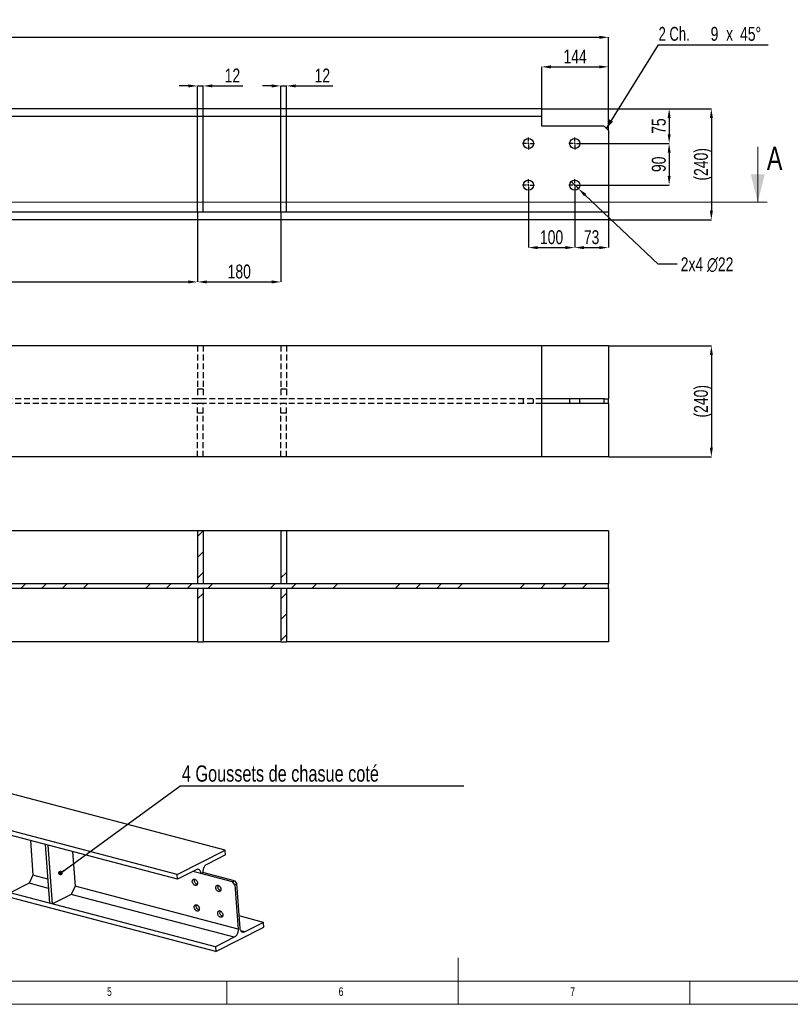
# Model space of a CAD drawing. Header units: millimetres. Extents: x 5 to 589, y 5 to 415.
# Tile 2 of 7: x 202 to 369, y 5 to 218. Entities that reach past the tile are written whole.
import ezdxf

# ---------------------------------------------------------------- set-up
doc = ezdxf.new("R2010")
doc.units = ezdxf.units.MM
doc.header["$PDSIZE"] = -1
doc.linetypes.add('CENTERX2', pattern=[20.32, 12.7, -2.54, 2.54, -2.54])
doc.linetypes.add('HIDDEN', pattern=[1.905, 1.27, -0.635])
for name, color, linetype in [('COTES', 1, 'Continuous'), ('NOTES', 6, 'Continuous'), ('TRAIT-FINS', 9, 'Continuous'), ('TRAIT-MIXTES', 3, 'CENTERX2'), ('TRAIT-TIRET', 2, 'HIDDEN')]:
    doc.layers.add(name, color=color, linetype=linetype)
doc.layers.add('TRAIT-FORT', color=4, linetype='Continuous', lineweight=25)
doc.styles.add('SLDTEXTSTYLE0', font='TXT', dxfattribs={"width": 0.75})
doc.styles.add('SLDTEXTSTYLE3', font='TXT', dxfattribs={"width": 0.7})
doc.dimstyles.new('SLDDIMSTYLE0', dxfattribs={"dimtxt": 3, "dimasz": 2, "dimexe": 0, "dimexo": 0.0625, "dimgap": 0.75, "dimtad": 1, "dimdec": 0, "dimlfac": 10, "dimrnd": 1e-09, "dimzin": 12, "dimdsep": 46, "dimtxsty": 'SLDTEXTSTYLE0', "dimsah": 1, "dimcen": 0.09, "dimadec": 0, "dimazin": 3, "dimtfac": 1, "dimtdec": 0, "dimtofl": 0, "dimtmove": 0, "dimatfit": 3, "dimfxl": 1, "dimfrac": 2, "dimtolj": 1, "dimtzin": 12, "dimarcsym": 0})
doc.dimstyles.new('SLDDIMSTYLE1', dxfattribs={"dimtxt": 3, "dimasz": 2, "dimexe": 0, "dimexo": 0.0625, "dimgap": 0.75, "dimtad": 1, "dimdec": 0, "dimlfac": 10, "dimrnd": 1e-09, "dimzin": 12, "dimdsep": 46, "dimtxsty": 'SLDTEXTSTYLE0', "dimsah": 1, "dimcen": 0.09, "dimadec": 0, "dimazin": 3, "dimtfac": 1, "dimtdec": 0, "dimtmove": 0, "dimatfit": 0, "dimfxl": 1, "dimfrac": 2, "dimtolj": 1, "dimtzin": 12, "dimarcsym": 0})
doc.dimstyles.new('SLDDIMSTYLE2', dxfattribs={"dimtxt": 3, "dimasz": 2, "dimexe": 0, "dimexo": 0.0625, "dimgap": 0.75, "dimtad": 0, "dimtih": 1, "dimtoh": 1, "dimdec": 0, "dimlfac": 10, "dimrnd": 1e-09, "dimzin": 12, "dimdsep": 46, "dimtxsty": 'SLDTEXTSTYLE0', "dimblk1": 'NONE', "dimsah": 1, "dimcen": 0, "dimadec": 0, "dimazin": 3, "dimtfac": 1, "dimtdec": 0, "dimtmove": 0, "dimatfit": 3, "dimldrblk": 'NONE', "dimfxl": 1, "dimfrac": 2, "dimtolj": 1, "dimtzin": 12, "dimarcsym": 0})
doc.dimstyles.new('SLDDIMSTYLE6', dxfattribs={"dimtxt": 0.18, "dimasz": 1, "dimexe": 0, "dimexo": 0.0625, "dimgap": 0, "dimtad": 0, "dimtih": 1, "dimtoh": 1, "dimdec": 0, "dimrnd": 1e-09, "dimzin": 0, "dimdsep": 46, "dimtxsty": 'Standard', "dimblk1": 'DOT', "dimblk2": 'DOT', "dimsah": 1, "dimcen": 0.09, "dimadec": 0, "dimazin": 0, "dimtfac": 1, "dimtdec": 0, "dimtofl": 0, "dimtmove": 0, "dimatfit": 3, "dimldrblk": 'DOT', "dimfxl": 1, "dimfrac": 2, "dimtolj": 1, "dimtzin": 0, "dimarcsym": 0})
pattern_1 = [(45, (0, 0), (-13.4704, 13.4704), []), (45, (4.49, 2e-323), (-13.4704, 13.4704), []), (45, (8.98, 4e-323), (-13.4704, 13.4704), []), (45, (13.47, 6e-323), (-13.4704, 13.4704), [])]

# ---------------------------------------------------------------- blocks, each defined once
blk = doc.blocks.new('_D_34')
at = {"layer": 'COTES', "color": 0, "lineweight": -2, "transparency": 16777216}
for p, q in [((329.47, 147.22), (351.63, 147.22)), ((351.63, 145.22), (351.63, 125.22)), ((329.47, 123.22), (351.63, 123.22))]:
    blk.add_line(p, q, dxfattribs=at)
at = {"layer": 'COTES', "color": 0, "transparency": 16777216}
for points in [[(351.3, 145.22), (351.96, 145.22), (351.63, 147.22)], [(351.3, 125.22), (351.96, 125.22), (351.63, 123.22)]]:
    blk.add_solid(points, dxfattribs=at)
at = {"layer": 'Defpoints', "color": 0, "transparency": 16777216}
for p in [(329.41, 147.22), (329.41, 123.22), (351.63, 123.22)]:
    blk.add_point(p, dxfattribs=at)
at = {"layer": 'COTES', "color": 0, "transparency": 16777216, "insert": (347.88, 135.22), "char_height": 3, "attachment_point": 2, "rotation": 90, "style": 'SLDTEXTSTYLE0'}
blk.add_mtext('\\A1;(240)', dxfattribs=at)
blk = doc.blocks.new('_D_35')
at = {"layer": 'COTES', "color": 0, "lineweight": -2, "transparency": 16777216}
for p, q in [((44.01, 193.75), (44.01, 213.81)), ((46.01, 213.81), (327.41, 213.81)), ((329.41, 193.75), (329.41, 213.81))]:
    blk.add_line(p, q, dxfattribs=at)
at = {"layer": 'COTES', "color": 0, "transparency": 16777216}
for points in [[(46.01, 214.15), (46.01, 213.48), (44.01, 213.81)], [(327.41, 214.15), (327.41, 213.48), (329.41, 213.81)]]:
    blk.add_solid(points, dxfattribs=at)
at = {"layer": 'Defpoints', "color": 0, "transparency": 16777216}
for p in [(329.41, 213.81), (44.01, 193.69), (329.41, 193.69)]:
    blk.add_point(p, dxfattribs=at)
at = {"layer": 'COTES', "color": 0, "transparency": 16777216, "insert": (186.71, 217.56), "char_height": 3, "attachment_point": 2, "style": 'SLDTEXTSTYLE0'}
blk.add_mtext('\\A1;2854', dxfattribs=at)
blk = doc.blocks.new('_D_38')
at = {"layer": 'COTES', "color": 0, "lineweight": -2, "transparency": 16777216}
for p, q in [((312.13, 180.53), (312.13, 168.4)), ((322.13, 180.53), (322.13, 168.4)), ((314.13, 168.4), (320.13, 168.4))]:
    blk.add_line(p, q, dxfattribs=at)
at = {"layer": 'COTES', "color": 0, "transparency": 16777216}
for points in [[(314.13, 168.73), (314.13, 168.07), (312.13, 168.4)], [(320.13, 168.73), (320.13, 168.07), (322.13, 168.4)]]:
    blk.add_solid(points, dxfattribs=at)
at = {"layer": 'Defpoints', "color": 0, "transparency": 16777216}
for p in [(312.13, 180.59), (322.13, 180.59), (322.13, 168.4)]:
    blk.add_point(p, dxfattribs=at)
at = {"layer": 'COTES', "color": 0, "transparency": 16777216, "insert": (317.13, 172.15), "char_height": 3, "attachment_point": 2, "style": 'SLDTEXTSTYLE0'}
blk.add_mtext('\\A1;100', dxfattribs=at)
blk = doc.blocks.new('_D_39')
at = {"layer": 'COTES', "color": 0, "lineweight": -2, "transparency": 16777216}
for p, q in [((322.13, 180.53), (322.13, 168.4)), ((329.41, 174.33), (329.41, 168.4)), ((324.13, 168.4), (327.41, 168.4))]:
    blk.add_line(p, q, dxfattribs=at)
at = {"layer": 'COTES', "color": 0, "transparency": 16777216}
for points in [[(324.13, 168.73), (324.13, 168.07), (322.13, 168.4)], [(327.41, 168.73), (327.41, 168.07), (329.41, 168.4)]]:
    blk.add_solid(points, dxfattribs=at)
at = {"layer": 'Defpoints', "color": 0, "transparency": 16777216}
for p in [(322.13, 180.59), (329.41, 174.39), (329.41, 168.4)]:
    blk.add_point(p, dxfattribs=at)
at = {"layer": 'COTES', "color": 0, "transparency": 16777216, "insert": (325.77, 172.15), "char_height": 3, "attachment_point": 2, "style": 'SLDTEXTSTYLE0'}
blk.add_mtext('\\A1;73', dxfattribs=at)
blk = doc.blocks.new('_D_42')
at = {"layer": 'COTES', "color": 0, "lineweight": -2, "transparency": 16777216}
for p, q in [((315.01, 196.75), (315.01, 207.43)), ((317.01, 207.43), (327.41, 207.43)), ((329.41, 193.75), (329.41, 207.43))]:
    blk.add_line(p, q, dxfattribs=at)
at = {"layer": 'COTES', "color": 0, "transparency": 16777216}
for points in [[(317.01, 207.76), (317.01, 207.09), (315.01, 207.43)], [(327.41, 207.76), (327.41, 207.09), (329.41, 207.43)]]:
    blk.add_solid(points, dxfattribs=at)
at = {"layer": 'Defpoints', "color": 0, "transparency": 16777216}
for p in [(329.41, 207.43), (315.01, 196.69), (329.41, 193.69)]:
    blk.add_point(p, dxfattribs=at)
at = {"layer": 'COTES', "color": 0, "transparency": 16777216, "insert": (322.21, 211.18), "char_height": 3, "attachment_point": 2, "style": 'SLDTEXTSTYLE0'}
blk.add_mtext('\\A1;144', dxfattribs=at)
blk = doc.blocks.new('SW_CHAMFER_DIMENSION_1')
at = {"layer": 'COTES', "color": 0}
for p, q in [((-11.28, -18.06), (0, 0)), ((0, 0), (23.62, 0))]:
    blk.add_line(p, q, dxfattribs=at)
blk.add_solid([(-11.28, -18.06), (-9.8, -16.62), (-10.65, -16.09)], dxfattribs=at)
at = {"layer": 'COTES', "color": 0, "char_height": 3, "attachment_point": 1}
for s, insert, style in [('2 Ch.', (0, 3.87), 'SLDTEXTSTYLE3'), ('9', (11.23, 3.87), 'SLDTEXTSTYLE0'), ('x', (14.57, 3.87), 'SLDTEXTSTYLE0'), ('45°', (17.58, 3.87), 'SLDTEXTSTYLE0')]:
    blk.add_mtext(s, dxfattribs=dict(at, insert=insert, style=style))
blk = doc.blocks.new('_D_43')
at = {"layer": 'COTES', "color": 0, "lineweight": -2, "transparency": 16777216}
for p, q in [((315.07, 198.39), (342.52, 198.39)), ((342.52, 196.39), (342.52, 192.89)), ((323.49, 190.89), (342.52, 190.89))]:
    blk.add_line(p, q, dxfattribs=at)
at = {"layer": 'COTES', "color": 0, "transparency": 16777216}
for points in [[(342.19, 196.39), (342.85, 196.39), (342.52, 198.39)], [(342.19, 192.89), (342.85, 192.89), (342.52, 190.89)]]:
    blk.add_solid(points, dxfattribs=at)
at = {"layer": 'Defpoints', "color": 0, "transparency": 16777216}
for p in [(315.01, 198.39), (323.43, 190.89), (342.52, 190.89)]:
    blk.add_point(p, dxfattribs=at)
at = {"layer": 'COTES', "color": 0, "transparency": 16777216, "insert": (338.77, 194.64), "char_height": 3, "attachment_point": 2, "rotation": 90, "style": 'SLDTEXTSTYLE0'}
blk.add_mtext('\\A1;75', dxfattribs=at)
blk = doc.blocks.new('_D_44')
at = {"layer": 'COTES', "color": 0, "lineweight": -2, "transparency": 16777216}
for p, q in [((323.49, 190.89), (342.52, 190.89)), ((342.52, 188.89), (342.52, 183.89)), ((323.49, 181.89), (342.52, 181.89))]:
    blk.add_line(p, q, dxfattribs=at)
at = {"layer": 'COTES', "color": 0, "transparency": 16777216}
for points in [[(342.19, 188.89), (342.85, 188.89), (342.52, 190.89)], [(342.19, 183.89), (342.85, 183.89), (342.52, 181.89)]]:
    blk.add_solid(points, dxfattribs=at)
at = {"layer": 'Defpoints', "color": 0, "transparency": 16777216}
for p in [(323.43, 190.89), (323.43, 181.89), (342.52, 181.89)]:
    blk.add_point(p, dxfattribs=at)
at = {"layer": 'COTES', "color": 0, "transparency": 16777216, "insert": (338.77, 186.39), "char_height": 3, "attachment_point": 2, "rotation": 90, "style": 'SLDTEXTSTYLE0'}
blk.add_mtext('\\A1;90', dxfattribs=at)
blk = doc.blocks.new('_D_45')
at = {"layer": 'COTES', "color": 0, "lineweight": -2, "transparency": 16777216}
for p, q in [((321.33, 182.65), (322.93, 181.13)), ((340.15, 164.8), (324.38, 179.76)), ((344.27, 164.8), (340.15, 164.8))]:
    blk.add_line(p, q, dxfattribs=at)
at = {"layer": 'COTES', "color": 0, "transparency": 16777216}
blk.add_solid([(324.61, 180), (324.15, 179.51), (322.93, 181.13)], dxfattribs=at)
at = {"layer": 'Defpoints', "color": 0, "transparency": 16777216}
for p in [(321.33, 182.65), (322.93, 181.13)]:
    blk.add_point(p, dxfattribs=at)
at = {"layer": 'COTES', "color": 0, "transparency": 16777216, "insert": (345.02, 166.3), "char_height": 3, "attachment_point": 1, "style": 'SLDTEXTSTYLE0'}
blk.add_mtext('\\A1;2x4 ∅22', dxfattribs=at)
blk = doc.blocks.new('_None')
blk = doc.blocks.new('_D_46')
at = {"layer": 'COTES', "color": 0, "lineweight": -2, "transparency": 16777216}
for p, q in [((315.07, 198.39), (351.63, 198.39)), ((351.63, 196.39), (351.63, 176.39)), ((329.47, 174.39), (351.63, 174.39))]:
    blk.add_line(p, q, dxfattribs=at)
at = {"layer": 'COTES', "color": 0, "transparency": 16777216}
for points in [[(351.3, 196.39), (351.96, 196.39), (351.63, 198.39)], [(351.3, 176.39), (351.96, 176.39), (351.63, 174.39)]]:
    blk.add_solid(points, dxfattribs=at)
at = {"layer": 'Defpoints', "color": 0, "transparency": 16777216}
for p in [(315.01, 198.39), (329.41, 174.39), (351.63, 174.39)]:
    blk.add_point(p, dxfattribs=at)
at = {"layer": 'COTES', "color": 0, "transparency": 16777216, "insert": (347.88, 186.39), "char_height": 3, "attachment_point": 2, "rotation": 90, "style": 'SLDTEXTSTYLE0'}
blk.add_mtext('\\A1;(240)', dxfattribs=at)
blk = doc.blocks.new('_D_49')
at = {"layer": 'COTES', "color": 0, "lineweight": -2, "transparency": 16777216}
for p, q in [((127.01, 176.03), (127.01, 160.99)), ((240.71, 176.03), (240.71, 160.99)), ((129.01, 160.99), (238.71, 160.99))]:
    blk.add_line(p, q, dxfattribs=at)
at = {"layer": 'COTES', "color": 0, "transparency": 16777216}
for points in [[(129.01, 161.32), (129.01, 160.66), (127.01, 160.99)], [(238.71, 161.32), (238.71, 160.66), (240.71, 160.99)]]:
    blk.add_solid(points, dxfattribs=at)
at = {"layer": 'Defpoints', "color": 0, "transparency": 16777216}
for p in [(127.01, 176.09), (240.71, 176.09), (240.71, 160.99)]:
    blk.add_point(p, dxfattribs=at)
at = {"layer": 'COTES', "color": 0, "transparency": 16777216, "insert": (183.86, 164.74), "char_height": 3, "attachment_point": 2, "style": 'SLDTEXTSTYLE0'}
blk.add_mtext('\\A1;1137', dxfattribs=at)
blk = doc.blocks.new('_D_50')
at = {"layer": 'COTES', "color": 0, "lineweight": -2, "transparency": 16777216}
for p, q in [((240.71, 176.03), (240.71, 160.99)), ((258.71, 176.03), (258.71, 160.99)), ((242.71, 160.99), (256.71, 160.99))]:
    blk.add_line(p, q, dxfattribs=at)
at = {"layer": 'COTES', "color": 0, "transparency": 16777216}
for points in [[(242.71, 161.32), (242.71, 160.66), (240.71, 160.99)], [(256.71, 161.32), (256.71, 160.66), (258.71, 160.99)]]:
    blk.add_solid(points, dxfattribs=at)
at = {"layer": 'Defpoints', "color": 0, "transparency": 16777216}
for p in [(240.71, 176.09), (258.71, 176.09), (258.71, 160.99)]:
    blk.add_point(p, dxfattribs=at)
at = {"layer": 'COTES', "color": 0, "transparency": 16777216, "insert": (249.71, 164.74), "char_height": 3, "attachment_point": 2, "style": 'SLDTEXTSTYLE0'}
blk.add_mtext('\\A1;180', dxfattribs=at)
blk = doc.blocks.new('_D_51')
at = {"layer": 'COTES', "color": 0, "lineweight": -2, "transparency": 16777216}
for p, q in [((256.71, 203.32), (254.71, 203.32)), ((258.71, 196.75), (258.71, 203.32)), ((258.71, 203.32), (259.91, 203.32)), ((259.91, 196.75), (259.91, 203.32)), ((261.91, 203.32), (269.9, 203.32))]:
    blk.add_line(p, q, dxfattribs=at)
at = {"layer": 'COTES', "color": 0, "transparency": 16777216}
for points in [[(256.71, 203.65), (256.71, 202.98), (258.71, 203.32)], [(261.91, 203.65), (261.91, 202.98), (259.91, 203.32)]]:
    blk.add_solid(points, dxfattribs=at)
at = {"layer": 'Defpoints', "color": 0, "transparency": 16777216}
for p in [(259.91, 203.32), (258.71, 196.69), (259.91, 196.69)]:
    blk.add_point(p, dxfattribs=at)
at = {"layer": 'COTES', "color": 0, "transparency": 16777216, "insert": (267.65, 207.07), "char_height": 3, "attachment_point": 2, "style": 'SLDTEXTSTYLE0'}
blk.add_mtext('\\A1;12', dxfattribs=at)
blk = doc.blocks.new('_D_52')
at = {"layer": 'COTES', "color": 0, "lineweight": -2, "transparency": 16777216}
for p, q in [((238.71, 203.32), (236.71, 203.32)), ((240.71, 196.75), (240.71, 203.32)), ((240.71, 203.32), (241.91, 203.32)), ((241.91, 196.75), (241.91, 203.32)), ((243.91, 203.32), (250.49, 203.32))]:
    blk.add_line(p, q, dxfattribs=at)
at = {"layer": 'COTES', "color": 0, "transparency": 16777216}
for points in [[(238.71, 203.65), (238.71, 202.98), (240.71, 203.32)], [(243.91, 203.65), (243.91, 202.98), (241.91, 203.32)]]:
    blk.add_solid(points, dxfattribs=at)
at = {"layer": 'Defpoints', "color": 0, "transparency": 16777216}
for p in [(241.91, 203.32), (240.71, 196.69), (241.91, 196.69)]:
    blk.add_point(p, dxfattribs=at)
at = {"layer": 'COTES', "color": 0, "transparency": 16777216, "insert": (248.24, 207.07), "char_height": 3, "attachment_point": 2, "style": 'SLDTEXTSTYLE0'}
blk.add_mtext('\\A1;12', dxfattribs=at)
blk = doc.blocks.new('SW_CENTERMARKSYMBOL_28')
at = {"layer": 'TRAIT-MIXTES', "color": 0}
for p, q in [((-0.4, 0), (-1.3, 0)), ((0, 0), (-0.2, 0)), ((0, 0.4), (0, 1.3)), ((0, 0), (0, 0.2)), ((0, 0), (0, -0.2)), ((0, 0), (0.2, 0)), ((0.4, 0), (1.3, 0)), ((0, -0.4), (0, -1.3))]:
    blk.add_line(p, q, dxfattribs=at)
blk = doc.blocks.new('SW_CENTERMARKSYMBOL_29')
at = {"layer": 'TRAIT-MIXTES', "color": 0}
for p, q in [((-0.4, 0), (-1.3, 0)), ((0, 0), (-0.2, 0)), ((0, 0.4), (0, 1.3)), ((0, 0), (0, 0.2)), ((0, 0), (0, -0.2)), ((0, 0), (0.2, 0)), ((0.4, 0), (1.3, 0)), ((0, -0.4), (0, -1.3))]:
    blk.add_line(p, q, dxfattribs=at)
blk = doc.blocks.new('SW_CENTERMARKSYMBOL_30')
at = {"layer": 'TRAIT-MIXTES', "color": 0}
for p, q in [((-0.4, 0), (-1.3, 0)), ((0, 0), (-0.2, 0)), ((0, 0.4), (0, 1.3)), ((0, 0), (0, 0.2)), ((0, 0), (0, -0.2)), ((0, 0), (0.2, 0)), ((0.4, 0), (1.3, 0)), ((0, -0.4), (0, -1.3))]:
    blk.add_line(p, q, dxfattribs=at)
blk = doc.blocks.new('SW_CENTERMARKSYMBOL_31')
at = {"layer": 'TRAIT-MIXTES', "color": 0}
for p, q in [((-0.4, 0), (-1.3, 0)), ((0, 0), (-0.2, 0)), ((0, 0.4), (0, 1.3)), ((0, 0), (0, 0.2)), ((0, 0), (0, -0.2)), ((0, 0), (0.2, 0)), ((0.4, 0), (1.3, 0)), ((0, -0.4), (0, -1.3))]:
    blk.add_line(p, q, dxfattribs=at)
blk = doc.blocks.new('SW_NOTE_6')
at = {"layer": 'NOTES', "color": 0}
blk.add_line((61.31, 0), (0, 0), dxfattribs=at)
at = {"layer": 'NOTES', "color": 0, "insert": (0.46, 4.5), "char_height": 3.5, "attachment_point": 1, "style": 'SLDTEXTSTYLE0'}
blk.add_mtext('4 Goussets de chasue coté', dxfattribs=at)
blk = doc.blocks.new('_Dot')
at = {"color": 0, "linetype": 'ByBlock', "lineweight": -2}
blk.add_line((-0.5, 0), (-1, 0), dxfattribs=at)
at = {"color": 0, "linetype": 'ByBlock', "const_width": 0.5}
blk.add_lwpolyline([(-0.25, 0, 1), (0.25, 0, 1)], format="xyb", close=True, dxfattribs=at)

msp = doc.modelspace()

# ---------------------------------------------------------------- hatches: boundary and pattern name
at = {"layer": 'TRAIT-FINS'}
h = msp.add_hatch(dxfattribs=at)
h.set_pattern_fill('DIN 201 ACIER ET FONTE', color=256, style=0, pattern_type=2)
h.set_pattern_definition(pattern_1)
h.paths.add_polyline_path([(241.91, 95.77), (241.91, 107.27), (240.71, 107.27), (240.71, 95.77)], flags=0)
h = msp.add_hatch(dxfattribs=at)
h.set_pattern_fill('DIN 201 ACIER ET FONTE', color=256, style=0, pattern_type=2)
h.set_pattern_definition(pattern_1)
h.paths.add_polyline_path([(259.91, 95.77), (259.91, 107.27), (258.71, 107.27), (258.71, 95.77)], flags=0)
h = msp.add_hatch(dxfattribs=at)
h.set_pattern_fill('DIN 201 ACIER ET FONTE', color=256, style=0, pattern_type=2)
h.set_pattern_definition(pattern_1)
h.paths.add_polyline_path([(329.41, 95.77), (44.01, 95.77), (44.01, 94.77), (329.41, 94.77)], flags=0)
h = msp.add_hatch(dxfattribs=at)
h.set_pattern_fill('DIN 201 ACIER ET FONTE', color=256, style=0, pattern_type=2)
h.set_pattern_definition(pattern_1)
h.paths.add_polyline_path([(241.91, 83.27), (241.91, 94.77), (240.71, 94.77), (240.71, 83.27)], flags=0)
h = msp.add_hatch(dxfattribs=at)
h.set_pattern_fill('DIN 201 ACIER ET FONTE', color=256, style=0, pattern_type=2)
h.set_pattern_definition(pattern_1)
h.paths.add_polyline_path([(259.91, 83.27), (259.91, 94.77), (258.71, 94.77), (258.71, 83.27)], flags=0)

# ---------------------------------------------------------------- linework, layer by layer
at = {"lineweight": 18}
for p, q in [((361.65, 190.19), (361.65, 178.19)), ((363.65, 178.19), (24.13, 178.19)), ((297, 5), (297, 15)), ((422.77, 10), (10, 10)), ((10, 10), (584, 10)), ((247, 5), (247, 10)), ((347, 5), (347, 10)), ((5, 5), (589, 5))]:
    msp.add_line(p, q, dxfattribs=at)
msp.add_solid([(361.65, 178.19), (363.15, 184.19), (360.15, 184.19)], dxfattribs=at)
at = {"layer": 'TRAIT-FORT', "lineweight": 25}
for p, q in [((315.01, 198.39), (58.41, 198.39)), ((315.01, 196.69), (315.01, 198.39)), ((315.01, 196.69), (58.41, 196.69)), ((241.91, 196.69), (240.71, 196.69)), ((240.71, 176.09), (240.71, 196.69)), ((241.91, 176.09), (241.91, 196.69)), ((258.71, 176.09), (258.71, 196.69)), ((259.91, 196.69), (258.71, 196.69)), ((259.91, 176.09), (259.91, 196.69)), ((315.01, 194.59), (315.01, 196.69)), ((328.51, 194.59), (315.01, 194.59)), ((329.41, 193.69), (328.51, 194.59)), ((329.41, 193.69), (329.41, 178.19)), ((329.41, 178.19), (329.41, 176.09)), ((329.41, 176.09), (44.01, 176.09)), ((329.41, 174.39), (44.01, 174.39)), ((241.91, 176.09), (240.71, 176.09)), ((259.91, 176.09), (258.71, 176.09)), ((329.41, 176.09), (329.41, 174.39)), ((315.01, 147.22), (58.41, 147.22)), ((315.01, 123.22), (315.01, 147.22)), ((329.41, 147.22), (315.01, 147.22)), ((329.41, 147.22), (329.41, 137.82)), ((329.41, 137.82), (329.41, 135.72)), ((328.51, 135.72), (315.01, 135.72)), ((328.51, 134.72), (315.01, 134.72)), ((328.51, 134.72), (328.51, 135.72)), ((328.51, 135.72), (329.41, 135.72)), ((329.41, 134.72), (328.51, 134.72)), ((329.41, 134.72), (329.41, 135.72)), ((329.41, 134.72), (329.41, 132.62)), ((329.41, 132.62), (329.41, 123.22)), ((315.01, 123.22), (58.41, 123.22)), ((329.41, 123.22), (315.01, 123.22)), ((240.71, 107.27), (128.21, 107.27)), ((240.71, 107.27), (240.71, 95.77)), ((241.91, 107.27), (240.71, 107.27)), ((241.91, 107.27), (241.91, 95.77)), ((258.71, 107.27), (241.91, 107.27)), ((258.71, 107.27), (258.71, 95.77)), ((259.91, 107.27), (258.71, 107.27)), ((329.41, 107.27), (259.91, 107.27)), ((259.91, 107.27), (259.91, 95.77)), ((329.41, 107.27), (329.41, 97.87)), ((329.41, 97.87), (329.41, 95.77)), ((329.41, 95.77), (44.01, 95.77)), ((241.91, 95.77), (240.71, 95.77)), ((259.91, 95.77), (258.71, 95.77)), ((329.41, 94.77), (329.41, 95.77)), ((329.41, 94.77), (44.01, 94.77)), ((240.71, 94.77), (240.71, 83.27)), ((241.91, 94.77), (240.71, 94.77)), ((241.91, 94.77), (241.91, 83.27)), ((258.71, 94.77), (258.71, 83.27)), ((259.91, 94.77), (258.71, 94.77)), ((259.91, 94.77), (259.91, 83.27)), ((329.41, 94.77), (329.41, 92.67)), ((329.41, 92.67), (329.41, 83.27)), ((240.71, 83.27), (128.21, 83.27)), ((240.71, 83.27), (241.91, 83.27)), ((258.71, 83.27), (241.91, 83.27)), ((258.71, 83.27), (259.91, 83.27)), ((329.41, 83.27), (259.91, 83.27)), ((246.66, 38.32), (116.76, 72.53)), ((236.3, 33.06), (106.4, 67.26)), ((236.38, 32.01), (106.48, 66.21)), ((244.58, 17.42), (100.1, 55.46)), ((244.66, 16.37), (100.17, 54.41)), ((204.61, 40.37), (205.15, 32.9)), ((208.48, 39.35), (207.88, 39.51)), ((208.79, 26.84), (207.88, 39.51)), ((209.4, 26.68), (208.48, 39.35)), ((236.3, 33.06), (246.66, 38.32)), ((246.73, 37.28), (246.66, 38.32)), ((213.73, 37.97), (214.27, 30.5)), ((246.73, 37.28), (242.68, 35.21)), ((240.43, 34.07), (236.38, 32.01)), ((205.15, 32.9), (204.34, 31.14)), ((208.41, 32.04), (205.15, 32.9)), ((236.38, 32.01), (236.3, 33.06)), ((241.43, 33.24), (239.7, 33.7)), ((241.43, 33.24), (241.86, 33.46)), ((248.27, 31.44), (241.43, 33.24)), ((248.7, 31.66), (241.86, 33.46)), ((204.34, 31.14), (200.28, 29.08)), ((208.56, 30.03), (204.34, 31.14)), ((214.27, 30.5), (213.45, 28.74)), ((249.45, 21.23), (214.27, 30.5)), ((248.27, 31.44), (248.7, 31.66)), ((248.76, 30.77), (248.27, 31.44)), ((248.7, 31.66), (249.19, 30.99)), ((248.76, 30.77), (249.19, 30.99)), ((248.76, 30.77), (249.45, 21.23)), ((249.88, 21.45), (249.19, 30.99)), ((213.45, 28.74), (209.4, 26.68)), ((248.64, 19.48), (213.45, 28.74)), ((209.4, 26.68), (208.79, 26.84)), ((240.5, 26.49), (240.48, 26.49)), ((245.56, 25.15), (245.54, 25.16)), ((254.94, 22.69), (249.69, 24.07)), ((244.66, 16.37), (255.01, 21.64)), ((254.94, 22.69), (250.88, 20.62)), ((255.01, 21.64), (254.94, 22.69)), ((248.64, 19.48), (244.58, 17.42)), ((250.88, 20.62), (250.07, 20.84)), ((244.58, 17.42), (244.66, 16.37))]:
    msp.add_line(p, q, dxfattribs=at)
at = {"layer": 'TRAIT-FORT', "lineweight": 25, "flags": 128}
for points in [[(241.43, 33.24), (241.41, 33.41), (241.38, 33.56), (241.33, 33.7), (241.27, 33.83), (241.19, 33.93), (241.1, 34.02), (241, 34.09), (240.9, 34.13), (240.79, 34.15), (240.67, 34.15), (240.55, 34.12), (240.43, 34.07)], [(242.68, 35.21), (242.56, 35.14), (242.45, 35.05), (242.34, 34.94), (242.24, 34.81), (242.15, 34.67), (242.06, 34.51), (242, 34.34), (241.94, 34.17), (241.9, 33.99), (241.87, 33.81), (241.86, 33.63), (241.86, 33.46)], [(239.58, 31.5), (239.58, 31.61), (239.6, 31.72), (239.64, 31.82), (239.69, 31.9), (239.76, 31.97), (239.83, 32.01), (239.92, 32.04), (240.02, 32.04), (240.12, 32.02), (240.22, 31.98), (240.32, 31.91), (240.41, 31.83), (240.49, 31.74), (240.56, 31.63), (240.62, 31.51), (240.67, 31.39), (240.69, 31.26), (240.7, 31.14), (240.69, 31.03), (240.66, 30.92), (240.62, 30.83), (240.56, 30.76), (240.49, 30.7), (240.41, 30.67), (240.31, 30.66), (240.22, 30.67), (240.11, 30.7), (240.02, 30.75), (239.92, 30.82), (239.83, 30.91), (239.75, 31.01), (239.69, 31.13), (239.64, 31.25), (239.6, 31.37), (239.58, 31.5)], [(240.65, 30.89), (240.65, 30.89), (240.55, 30.92), (240.45, 30.97), (240.35, 31.04), (240.26, 31.13), (240.19, 31.23), (240.12, 31.35), (240.07, 31.47), (240.03, 31.59), (240.02, 31.72)], [(244.65, 30.16), (244.65, 30.28), (244.67, 30.39), (244.7, 30.49), (244.75, 30.57), (244.82, 30.64), (244.9, 30.68), (244.99, 30.71), (245.08, 30.71), (245.18, 30.69), (245.28, 30.64), (245.38, 30.58), (245.47, 30.5), (245.55, 30.4), (245.63, 30.3), (245.68, 30.18), (245.73, 30.05), (245.75, 29.93), (245.76, 29.81), (245.75, 29.69), (245.73, 29.59), (245.68, 29.5), (245.62, 29.43), (245.55, 29.37), (245.47, 29.34), (245.38, 29.32), (245.28, 29.33), (245.18, 29.37), (245.08, 29.42), (244.98, 29.49), (244.89, 29.58), (244.82, 29.68), (244.75, 29.79), (244.7, 29.92), (244.66, 30.04), (244.65, 30.16)], [(245.71, 29.55), (245.71, 29.55), (245.61, 29.58), (245.51, 29.64), (245.41, 29.71), (245.33, 29.8), (245.25, 29.9), (245.18, 30.01), (245.13, 30.14), (245.1, 30.26), (245.08, 30.38)], [(239.98, 25.96), (239.98, 26.08), (240, 26.19), (240.04, 26.29), (240.09, 26.37), (240.15, 26.43), (240.23, 26.48), (240.32, 26.5), (240.42, 26.5), (240.52, 26.48), (240.62, 26.44), (240.71, 26.38), (240.81, 26.3), (240.89, 26.2), (240.96, 26.09), (241.02, 25.97), (241.06, 25.85), (241.09, 25.73), (241.1, 25.61), (241.09, 25.49), (241.06, 25.39), (241.02, 25.3), (240.96, 25.22), (240.89, 25.17), (240.8, 25.13), (240.71, 25.12), (240.61, 25.13), (240.51, 25.16), (240.41, 25.21), (240.32, 25.29), (240.23, 25.37), (240.15, 25.48), (240.09, 25.59), (240.04, 25.71), (240, 25.84), (239.98, 25.96)], [(241.05, 25.35), (241.05, 25.35), (240.95, 25.38), (240.85, 25.43), (240.75, 25.51), (240.66, 25.59), (240.58, 25.7), (240.52, 25.81), (240.47, 25.93), (240.43, 26.06), (240.41, 26.18)], [(245.05, 24.63), (245.05, 24.74), (245.06, 24.85), (245.1, 24.95), (245.15, 25.03), (245.22, 25.1), (245.3, 25.14), (245.38, 25.17), (245.48, 25.17), (245.58, 25.15), (245.68, 25.11), (245.78, 25.04), (245.87, 24.96), (245.95, 24.87), (246.02, 24.76), (246.08, 24.64), (246.13, 24.52), (246.15, 24.39), (246.16, 24.27), (246.15, 24.16), (246.13, 24.05), (246.08, 23.96), (246.02, 23.89), (245.95, 23.83), (245.87, 23.8), (245.77, 23.79), (245.68, 23.8), (245.58, 23.83), (245.48, 23.88), (245.38, 23.95), (245.29, 24.04), (245.22, 24.14), (245.15, 24.26), (245.1, 24.38), (245.06, 24.5), (245.05, 24.63)], [(246.11, 24.02), (246.11, 24.02), (246.01, 24.05), (245.91, 24.1), (245.81, 24.17), (245.72, 24.26), (245.65, 24.36), (245.58, 24.48), (245.53, 24.6), (245.49, 24.72), (245.48, 24.85)], [(250.88, 20.62), (250.76, 20.57), (250.64, 20.55), (250.53, 20.54), (250.41, 20.56), (250.31, 20.61), (250.21, 20.67), (250.12, 20.76), (250.05, 20.87), (249.99, 20.99), (249.94, 21.13), (249.9, 21.29), (249.88, 21.45)], [(249.45, 21.23), (249.45, 21.06), (249.44, 20.88), (249.42, 20.7), (249.37, 20.53), (249.32, 20.35), (249.25, 20.18), (249.17, 20.03), (249.08, 19.88), (248.98, 19.76), (248.87, 19.64), (248.75, 19.55), (248.64, 19.48)]]:
    msp.add_lwpolyline(points, dxfattribs=at)
at = {"layer": 'TRAIT-FORT', "lineweight": 25}
for centre in [(312.13, 190.89), (322.13, 190.89), (312.13, 181.89), (322.13, 181.89)]:
    msp.add_circle(centre, 1.1, dxfattribs=at)
for centre, radius, start, end in [((240.66, 31.78), 0.652, 156.8891, 185.3813), ((245.73, 30.44), 0.652, 156.8891, 185.3813), ((241.06, 26.24), 0.652, 156.8891, 185.3813), ((246.13, 24.91), 0.651, 156.8219, 185.3847)]:
    msp.add_arc(centre, radius, start, end, dxfattribs=at)
at = {"layer": 'TRAIT-TIRET'}
for p, q in [((240.71, 147.22), (240.71, 137.82)), ((241.91, 147.22), (241.91, 137.82)), ((258.71, 147.22), (258.71, 137.82)), ((259.91, 147.22), (259.91, 137.82)), ((241.91, 137.82), (240.71, 137.82)), ((240.71, 137.82), (240.71, 135.72)), ((241.91, 137.82), (241.91, 135.72)), ((259.91, 137.82), (258.71, 137.82)), ((258.71, 137.82), (258.71, 135.72)), ((259.91, 137.82), (259.91, 135.72)), ((315.01, 135.72), (58.41, 135.72)), ((315.01, 134.72), (58.41, 134.72)), ((241.91, 135.72), (240.71, 135.72)), ((241.91, 134.72), (240.71, 134.72)), ((240.71, 132.62), (240.71, 134.72)), ((241.91, 132.62), (241.91, 134.72)), ((259.91, 135.72), (258.71, 135.72)), ((259.91, 134.72), (258.71, 134.72)), ((258.71, 132.62), (258.71, 134.72)), ((259.91, 132.62), (259.91, 134.72)), ((311.03, 135.72), (311.03, 134.72)), ((313.23, 134.72), (313.23, 135.72)), ((321.03, 135.72), (321.03, 134.72)), ((323.23, 134.72), (323.23, 135.72)), ((241.91, 132.62), (240.71, 132.62)), ((240.71, 123.22), (240.71, 132.62)), ((241.91, 123.22), (241.91, 132.62)), ((259.91, 132.62), (258.71, 132.62)), ((258.71, 123.22), (258.71, 132.62)), ((259.91, 123.22), (259.91, 132.62))]:
    msp.add_line(p, q, dxfattribs=at)

# ---------------------------------------------------------------- block references
at = {"layer": 'COTES'}
msp.add_blockref('SW_CHAMFER_DIMENSION_1', (340.24, 212.19), dxfattribs=at)
at = {"layer": 'NOTES'}
msp.add_blockref('SW_NOTE_6', (236.86, 52.08), dxfattribs=at)
at = {"layer": 'TRAIT-MIXTES'}
for name, p in [('SW_CENTERMARKSYMBOL_29', (312.13, 190.89)), ('SW_CENTERMARKSYMBOL_30', (322.13, 190.89)), ('SW_CENTERMARKSYMBOL_28', (312.13, 181.89)), ('SW_CENTERMARKSYMBOL_31', (322.13, 181.89))]:
    msp.add_blockref(name, p, dxfattribs=at)

# ---------------------------------------------------------------- texts
at = {"insert": (363.62, 190.19), "char_height": 5, "attachment_point": 1, "style": 'SLDTEXTSTYLE0'}
msp.add_mtext('A', dxfattribs=at)
at = {"layer": 'NOTES', "char_height": 1.85, "attachment_point": 1, "style": 'SLDTEXTSTYLE0'}
for s, insert in [('5', (221.17, 8.67)), ('6', (271.17, 8.67)), ('7', (321.17, 8.67))]:
    msp.add_mtext(s, dxfattribs=dict(at, insert=insert))

# ---------------------------------------------------------------- dimensions: what is measured, and where the dimension line sits
at = {"layer": 'COTES'}
for base, p1, p2, angle, picture, middle in [((329.41, 213.81), (44.01, 193.69), (329.41, 193.69), 0, '_D_35', (186.71, 213.81)), ((342.52, 190.89), (315.01, 198.39), (323.43, 190.89), 90, '_D_43', (342.52, 194.64)), ((342.52, 181.89), (323.43, 190.89), (323.43, 181.89), 90, '_D_44', (342.52, 186.39))]:
    dim = msp.add_linear_dim(base=base, p1=p1, p2=p2, angle=angle, dimstyle='SLDDIMSTYLE0', dxfattribs=at)
    dim.commit()
    dim.dimension.update_dxf_attribs({"geometry": picture, "text_midpoint": middle, "dimtype": 160})
for base, p1, p2, dimstyle, picture, middle in [((329.41, 207.43), (315.01, 196.69), (329.41, 193.69), 'SLDDIMSTYLE0', '_D_42', (322.21, 207.43)), ((241.91, 203.32), (240.71, 196.69), (241.91, 196.69), 'SLDDIMSTYLE1', '_D_52', (248.24, 203.32)), ((259.91, 203.32), (258.71, 196.69), (259.91, 196.69), 'SLDDIMSTYLE1', '_D_51', (267.65, 203.32)), ((322.13, 168.4), (312.13, 180.59), (322.13, 180.59), 'SLDDIMSTYLE0', '_D_38', (317.13, 168.4)), ((329.41, 168.4), (322.13, 180.59), (329.41, 174.39), 'SLDDIMSTYLE1', '_D_39', (325.77, 168.4)), ((240.71, 160.99), (127.01, 176.09), (240.71, 176.09), 'SLDDIMSTYLE0', '_D_49', (183.86, 160.99)), ((258.71, 160.99), (240.71, 176.09), (258.71, 176.09), 'SLDDIMSTYLE0', '_D_50', (249.71, 160.99))]:
    dim = msp.add_linear_dim(base=base, p1=p1, p2=p2, dimstyle=dimstyle, dxfattribs=at)
    dim.commit()
    dim.dimension.update_dxf_attribs({"geometry": picture, "text_midpoint": middle, "dimtype": 160})
for base, p1, p2, picture, middle in [((351.63, 174.39), (315.01, 198.39), (329.41, 174.39), '_D_46', (351.63, 186.39)), ((351.63, 123.22), (329.41, 147.22), (329.41, 123.22), '_D_34', (351.63, 135.22))]:
    dim = msp.add_linear_dim(base=base, p1=p1, p2=p2, angle=90, text='(<>)', dimstyle='SLDDIMSTYLE0', dxfattribs=at)
    dim.commit()
    dim.dimension.update_dxf_attribs({"geometry": picture, "text_midpoint": middle, "dimtype": 160})
dim = msp.add_diameter_dim_2p(p1=(321.33, 182.65), p2=(322.93, 181.13), text='2x4 <>', dimstyle='SLDDIMSTYLE2', dxfattribs=at)
dim.commit()
dim.dimension.update_dxf_attribs({"geometry": '_D_45', "text_midpoint": (352.52, 164.8), "dimtype": 163})

# ---------------------------------------------------------------- leaders
at = {"layer": 'NOTES'}
msp.add_leader([(211.1, 33.35), (236.86, 52.08)], dimstyle='SLDDIMSTYLE6', dxfattribs=at)

doc.saveas('drawing.dxf')
